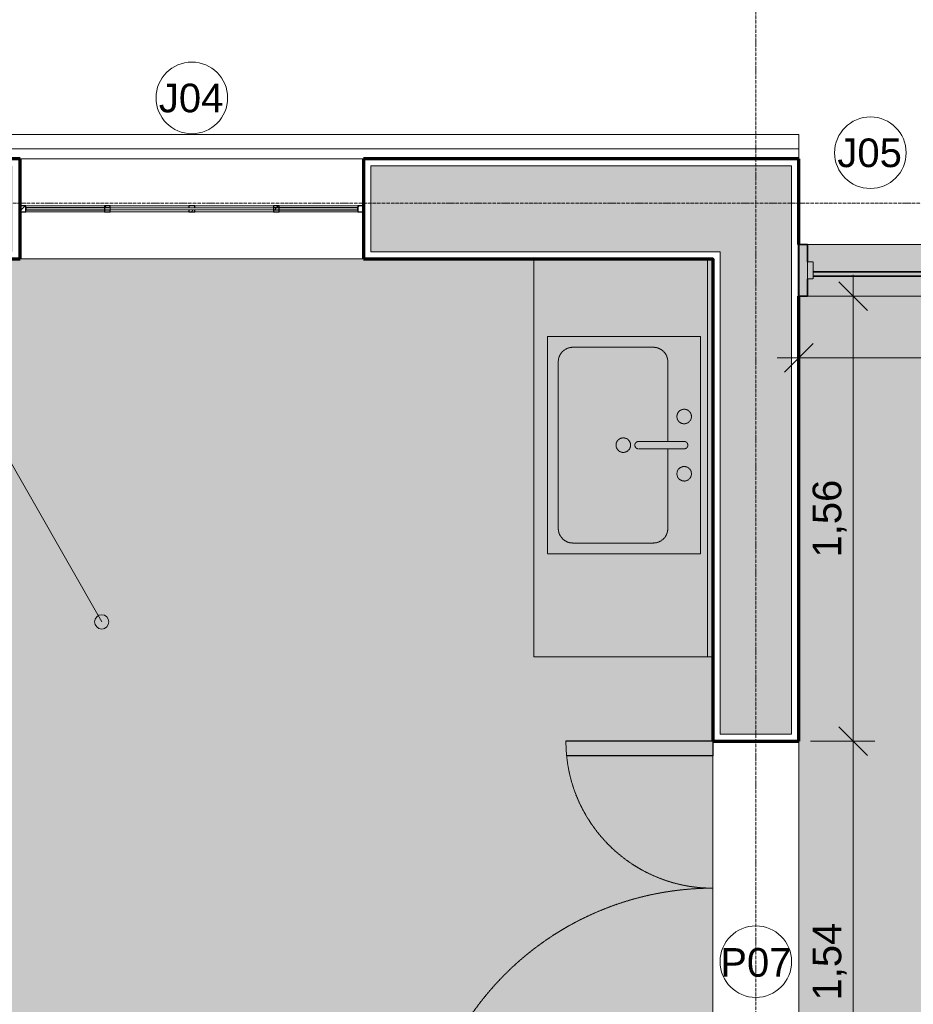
# Model space of a CAD drawing. Header units: millimetres. Extents: x -34717 to 9622, y -21919 to 4394.
# Tile 44 of 67: x -12772 to -9651, y -3472 to -33. Entities that reach past the tile are written whole.
import ezdxf

# ---------------------------------------------------------------- set-up
doc = ezdxf.new("R2010")
doc.units = ezdxf.units.MM
for name, pattern in [('_Tracejado médio', [4, 3, -1]), ('_Tracejado pequeno', [2.25, 1.5, -0.75]), ('_Traço - ponto', [16, 12, -2, 0, -2])]:
    doc.linetypes.add(name, pattern=pattern)
for name, color, linetype, lineweight in [('A-ANNO-DIMS', 211, 'Continuous', 9), ('A-ANNO-DIMS-50', 211, 'Continuous', 9), ('A-DOOR', 31, 'Continuous', 25), ('A-DOOR-HDLN', 31, 'Continuous', 25), ('A-DOOR-IDEN', 31, 'Continuous', 9), ('A-FLOR', 192, 'Continuous', 25), ('A-FLOR-PATT', 8, 'Continuous', 25), ('A-GENM', 13, 'Continuous', 25), ('A-GLAZ', 151, 'Continuous', 18), ('A-GLAZ-HDLN', 1, '_Tracejado pequeno', 18), ('A-GLAZ-IDEN', 152, 'Continuous', 9), ('A-WALL', 113, 'Continuous', 25), ('A-WALL-PATT', 111, 'Continuous', 25), ('G-ANNO-TEXT', 231, 'Continuous', 9), ('P-SANR-FIXT', 6, 'Continuous', 25), ('Q-CASE', 31, 'Continuous', 25), ('S-GRID', 1, 'Continuous', 9)]:
    doc.layers.add(name, color=color, linetype=linetype, lineweight=lineweight)
doc.styles.add('Arial_4', font='arial.ttf', dxfattribs={"height": 100})
doc.dimstyles.new('Diagonal_-_2_0mm_Arial', dxfattribs={"dimscale": 304.8, "dimtxt": 102.02594, "dimasz": 0.328084, "dimexe": 0.246063, "dimexo": 0.0625, "dimgap": 0.024606, "dimtad": 1, "dimlfac": 0.001, "dimrnd": 0.01, "dimzin": 0, "dimdsep": 46, "dimtxsty": 'Arial_4', "dimblk1": 'OBLIQUE', "dimblk2": 'OBLIQUE', "dimsah": 1, "dimcen": 0.09, "dimdle": 0.246063, "dimadec": 0, "dimazin": 0, "dimtfac": 1, "dimtdec": 4, "dimtix": 1, "dimtmove": 0, "dimatfit": 3, "dimfxl": 0.492126, "dimfxlon": 1, "dimtvp": 1, "dimtolj": 1, "dimtzin": 0, "dimarcsym": 2})

# ---------------------------------------------------------------- blocks, each defined once
blk = doc.blocks.new('Janelas_J2 e J4 - J4 - 1_2 x 1_81-4330367-PLANTA TÉRREO - MANTER _ DEMOLIR')
at = {"layer": 'A-GLAZ'}
h = blk.add_hatch(dxfattribs=at)
h.set_pattern_fill('FP_16', color=256, style=0, pattern_type=2)
h.set_pattern_definition([(45, (12171.115, 93.492), (-17.67767, 17.67767), [])])
h.paths.add_polyline_path([(600, -10), (599.9, 10), (580, 10), (580, -10)], flags=0)
h.paths.add_polyline_path([(285, -10), (305, -10), (305, 10), (285, 10), (285, -4)], flags=0)
h.paths.add_polyline_path([(10, -10), (10, -4), (-10, -4), (-10, -10)], flags=0)
h.paths.add_polyline_path([(-285, -10), (-285, 10), (-305, 10), (-305, -10)], flags=0)
h.paths.add_polyline_path([(-599.9, -10), (-580, -10), (-580, 10), (-600, 10), (-600, -10)], flags=0)
h.paths.add_polyline_path([(-10, 4), (10, 4), (10, 10), (-10, 10)], flags=0)
at = {"layer": 'A-GLAZ', "lineweight": 25}
for p, q in [((-580, 10), (-600, 10)), ((-580, -10), (-580, 10)), ((-285, 4), (-580, 4)), ((-580, 4), (-580, -4)), ((-285, 10), (-305, 10)), ((-305, 10), (-305, -10)), ((-285, 4), (-285, 10)), ((10, 10), (-10, 10)), ((-10, 10), (-10, 4)), ((10, 4), (10, 10)), ((305, 10), (285, 10)), ((285, 10), (285, 4)), ((580, 4), (285, 4)), ((305, -10), (305, 10)), ((600, 10), (580, 10)), ((580, 10), (580, -10)), ((580, -4), (580, 4)), ((-600, -10), (-580, -10)), ((-580, -4), (-285, -4)), ((-305, -10), (-285, -10)), ((-285, -10), (-285, -4)), ((-10, -4), (-10, -10)), ((-10, -10), (10, -10)), ((10, -10), (10, -4)), ((285, -4), (580, -4)), ((285, -4), (285, -10)), ((285, -10), (305, -10)), ((580, -10), (600, -10))]:
    blk.add_line(p, q, dxfattribs=at)
at = {"layer": 'A-GLAZ'}
for p, q in [((-580, 10), (-305, 10)), ((-285, 10), (-10, 10)), ((-285, 4), (285, 4)), ((-285, -4), (-285, 4)), ((10, 10), (285, 10)), ((285, 4), (285, -4)), ((305, 10), (580, 10)), ((-305, -10), (-580, -10)), ((285, -4), (-285, -4)), ((-10, -10), (-285, -10)), ((285, -10), (10, -10)), ((580, -10), (305, -10))]:
    blk.add_line(p, q, dxfattribs=at)
blk = doc.blocks.new('Double_Flush_-_Unequal_2422 - 1_54-V10-PLANTA TÉRREO - MANTER _ DEMOLIR')
at = {"layer": 'A-DOOR'}
for p, q in [((-1066.8, 1176.7), (-1016, 1176.7)), ((-1066.8, 150), (-1066.8, 1176.7)), ((-1016, 150), (-1016, 1176.7)), ((422.4, 150), (422.4, 660.8)), ((473.2, 150), (473.2, 663.3)), ((-1066.8, 150), (-1016, 150)), ((473.2, 150), (422.4, 150))]:
    blk.add_line(p, q, dxfattribs=at)
at = {"layer": 'A-DOOR-HDLN', "linetype": '_Tracejado pequeno', "lineweight": 18}
for centre, radius, start, end in [((-1066.8, 150), 1026.7, 0, 90), ((473.2, 150), 513.3, 90, 180)]:
    blk.add_arc(centre, radius, start, end, dxfattribs=at)
blk = doc.blocks.new('Topo da bancada com pia_0001 - Profundidade 600mm-2951549-PLANTA TÉRREO - MANTER _ DEMOLIR')
at = {"layer": 'Q-CASE', "linetype": '_Tracejado médio', "lineweight": 18}
h = blk.add_hatch(color=41, dxfattribs=at)
h.paths.add_polyline_path([(190.2, -578.1), (190.2, 0), (-1200.5, 0), (-1200.5, -625), (190.2, -625)], flags=0)
h.paths.add_polyline_path([(-169.9, -578.1), (-929.9, -578.1), (-929.9, -43.1), (-169.9, -43.1), (-169.9, -201.3)], flags=0)
at = {"layer": 'Q-CASE', "color": 40, "linetype": '_Tracejado médio', "lineweight": 18}
for p, q in [((190.2, -625), (190.2, 0)), ((-1200.5, -19), (190.2, -19)), ((-1200.5, -625), (190.2, -625))]:
    blk.add_line(p, q, dxfattribs=at)
blk = doc.blocks.new('M_Pia da cozinha-Simples - 760 x 535 mm-2937334-PLANTA TÉRREO - MANTER _ DEMOLIR')
at = {"layer": 'P-SANR-FIXT', "linetype": '_Tracejado médio', "lineweight": 18}
blk.add_hatch(color=41, dxfattribs=at).paths.add_polyline_path([(395.7, -265.2), (395.7, 269.8), (-364.3, 269.8), (-364.3, -265.2), (104, -265.2)], flags=0)
at = {"layer": 'P-SANR-FIXT', "color": 40, "linetype": '_Tracejado médio', "lineweight": 18}
for p, q in [((395.7, 269.8), (-364.3, 269.8)), ((-364.3, 269.8), (-364.3, -265.2)), ((395.7, -265.2), (395.7, 269.8)), ((3, 212.7), (3, 53.1)), ((28.4, 212.7), (28.4, 53.1)), ((3, 155.5), (-275.4, 155.5)), ((306.8, 155.5), (28.4, 155.5)), ((-326.2, 104.7), (-326.2, -176.3)), ((357.6, -176.3), (357.6, 104.7)), ((-275.4, -227.1), (306.8, -227.1)), ((-364.3, -265.2), (395.7, -265.2))]:
    blk.add_line(p, q, dxfattribs=at)
for centre, radius, start, end in [((-84.3, 212.7), 25.4, 360, 180), ((-84.3, 212.7), 25.4, 180, 0), ((15.7, 212.7), 12.7, 360, 180), ((115.7, 212.7), 25.4, 360, 180), ((115.7, 212.7), 25.4, 180, 360), ((-275.4, 104.7), 50.8, 90, 180), ((306.8, 104.7), 50.8, 360, 90), ((15.7, 53.1), 12.7, 180, 0), ((15.7, 0), 25.4, 360, 180), ((15.7, 0), 25.4, 180, 0), ((-275.4, -176.3), 50.8, 180, 270), ((306.8, -176.3), 50.8, 270, 0)]:
    blk.add_arc(centre, radius, start, end, dxfattribs=at)
blk = doc.blocks.new('JANELA - Paineis _1x3_ 0_50 x _80-4010621-PLANTA TÉRREO - MANTER _ DEMOLIR')
at = {"layer": 'A-GENM', "linetype": '_Tracejado médio', "lineweight": 18}
for points in [[(-220, -30), (-200, -30), (-200, 30), (-220, 30)], [(200, -30), (220, -30), (220, 30), (200, 30)]]:
    blk.add_hatch(color=41, dxfattribs=at).paths.add_polyline_path(points, flags=0)
at = {"layer": 'A-GLAZ', "linetype": '_Tracejado médio'}
h = blk.add_hatch(color=21, dxfattribs=at)
h.paths.add_polyline_path([(220, -90), (250, -90), (250, 90), (220, 90), (220, -30)], flags=0)
h.paths.add_polyline_path([(-250, -90), (-220, -90), (-220, 90), (-250, 90), (-250, -30)], flags=0)
h = blk.add_hatch(color=41, dxfattribs=at)
h.paths.add_polyline_path([(200, -90), (220, -90), (220, -30), (200, -30), (200, -20), (-200, -20), (-200, -30), (-220, -30), (-220, -90), (-118.9, -90)], flags=0)
h.paths.add_polyline_path([(-200, -5), (200, -5), (200, 30), (220, 30), (220, 90), (-220, 90), (-220, 30), (-200, 30)], flags=0)
blk.add_hatch(color=21, dxfattribs=at).paths.add_polyline_path([(200, -20), (200, -5), (-200, -5), (-200, -20), (-118.9, -20)], flags=0)
at = {"layer": 'A-GENM', "color": 40, "linetype": '_Tracejado médio', "lineweight": 18}
for p, q in [((-200, 30), (-220, 30)), ((-220, 30), (-220, -30)), ((-200, -30), (-200, 30)), ((220, 30), (200, 30)), ((200, 30), (200, -30)), ((220, -30), (220, 30)), ((-220, -30), (-200, -30)), ((200, -30), (220, -30))]:
    blk.add_line(p, q, dxfattribs=at)
at = {"layer": 'A-GLAZ', "color": 30, "linetype": '_Tracejado médio', "lineweight": 35}
for p, q in [((-220, 90), (-250, 90)), ((-250, 90), (-250, -90)), ((-220, 30), (-220, 90)), ((250, 90), (220, 90)), ((220, 90), (220, 30)), ((250, -90), (250, 90)), ((-220, -90), (-220, -30)), ((200, -5), (-200, -5)), ((-200, -20), (200, -20)), ((220, -30), (220, -90)), ((-250, -90), (-220, -90)), ((220, -90), (250, -90))]:
    blk.add_line(p, q, dxfattribs=at)
at = {"layer": 'A-GLAZ', "color": 40, "linetype": '_Tracejado médio'}
for p, q in [((-220, 90), (220, 90)), ((220, -90), (-220, -90))]:
    blk.add_line(p, q, dxfattribs=at)
at = {"layer": 'A-GLAZ-HDLN', "color": 40, "linetype": '_Tracejado médio'}
for p, q in [((-250, -90), (-250, 90)), ((-250, 90), (-220, 90)), ((-220, 90), (-220, -90)), ((220, -90), (220, 90)), ((220, 90), (250, 90)), ((250, 90), (250, -90)), ((-200, -20), (-200, -5)), ((-200, -5), (200, -5)), ((200, -20), (-200, -20)), ((200, -5), (200, -20)), ((-220, -90), (-250, -90)), ((250, -90), (220, -90))]:
    blk.add_line(p, q, dxfattribs=at)
blk = doc.blocks.new('Embasamento - Embasamento-4325691-PLANTA TÉRREO - MANTER _ DEMOLIR')
at = {"layer": 'A-GENM', "lineweight": 18}
for p, q in [((-10051.1, -433.5), (-22066.1, -433.5)), ((-10051.1, -483.5), (-10051.1, -433.5)), ((-10051.1, -483.5), (-22016.1, -483.5)), ((-10051.1, -518.5), (-10051.1, -483.5))]:
    blk.add_line(p, q, dxfattribs=at)
blk = doc.blocks.new('DIMBLOCK78-PLANTA TÉRREO - MANTER _ DEMOLIR')
at = {"layer": 'A-ANNO-DIMS-50'}
for p, q in [((-10051.1, -1063.6), (-10051.1, -1288.6)), ((-10051.1, -1213.6), (-10051.1, -1063.6)), ((-8751.1, -1063.6), (-8751.1, -1288.6)), ((-8751.1, -1213.6), (-8751.1, -1063.6)), ((-10126.1, -1213.6), (-8676.1, -1213.6))]:
    blk.add_line(p, q, dxfattribs=at)
at = {"layer": 'A-ANNO-DIMS-50', "lineweight": 18}
for p, q in [((-10051.1, -1213.6), (-10001.1, -1163.6)), ((-8751.1, -1213.6), (-8701.1, -1163.6)), ((-10051.1, -1213.6), (-10101.1, -1263.6)), ((-8751.1, -1213.6), (-8801.1, -1263.6))]:
    blk.add_line(p, q, dxfattribs=at)
at = {"layer": 'A-ANNO-DIMS-50', "color": 0, "insert": (-9536.8, -1071.6), "char_height": 100, "width": 325.653, "attachment_point": 1, "line_spacing_factor": 0.941778, "style": 'Arial_4'}
blk.add_mtext('1,30', dxfattribs=at)
blk = doc.blocks.new('_Oblique')
at = {"color": 0, "linetype": 'ByBlock', "lineweight": -2}
blk.add_line((-0.5, -0.5), (0.5, 0.5), dxfattribs=at)
blk = doc.blocks.new('DIMBLOCK133-PLANTA TÉRREO - MANTER _ DEMOLIR')
at = {"layer": 'A-ANNO-DIMS-50', "lineweight": 18}
for p, q in [((-9860.7, -2553.5), (-9910.7, -2503.5)), ((-9860.7, -2553.5), (-9810.7, -2603.5)), ((-9860.7, -4093.5), (-9910.7, -4043.5)), ((-9860.7, -4093.5), (-9810.7, -4143.5))]:
    blk.add_line(p, q, dxfattribs=at)
at = {"layer": 'A-ANNO-DIMS-50'}
for p, q in [((-10010.7, -2553.5), (-9785.7, -2553.5)), ((-9860.7, -2553.5), (-10010.7, -2553.5)), ((-9860.7, -4093.5), (-9860.7, -2553.5)), ((-10010.7, -4093.5), (-9785.7, -4093.5)), ((-9860.7, -4093.5), (-10010.7, -4093.5))]:
    blk.add_line(p, q, dxfattribs=at)
at = {"layer": 'A-ANNO-DIMS-50', "color": 0, "insert": (-10002.8, -3459.2), "char_height": 100, "width": 325.653, "attachment_point": 1, "rotation": 90, "line_spacing_factor": 0.941778, "style": 'Arial_4'}
blk.add_mtext('1,54', dxfattribs=at)
blk = doc.blocks.new('DIMBLOCK134-PLANTA TÉRREO - MANTER _ DEMOLIR')
at = {"layer": 'A-ANNO-DIMS-50'}
for p, q in [((-9860.7, -2553.5), (-9860.7, -923.5)), ((-9710.7, -998.5), (-9935.7, -998.5)), ((-9860.7, -998.5), (-9710.7, -998.5)), ((-10010.7, -2553.5), (-9785.7, -2553.5)), ((-9860.7, -2553.5), (-10010.7, -2553.5))]:
    blk.add_line(p, q, dxfattribs=at)
at = {"layer": 'A-ANNO-DIMS-50', "lineweight": 18}
for p, q in [((-9860.7, -998.5), (-9910.7, -948.5)), ((-9860.7, -998.5), (-9810.7, -1048.5)), ((-9860.7, -2553.5), (-9910.7, -2503.5)), ((-9860.7, -2553.5), (-9810.7, -2603.5))]:
    blk.add_line(p, q, dxfattribs=at)
at = {"layer": 'A-ANNO-DIMS-50', "color": 0, "insert": (-10002.8, -1911.7), "char_height": 100, "width": 325.653, "attachment_point": 1, "rotation": 90, "line_spacing_factor": 0.941778, "style": 'Arial_4'}
blk.add_mtext('1,56', dxfattribs=at)
blk = doc.blocks.new('TAG-Janela - Janela-240880-PLANTA TÉRREO - MANTER _ DEMOLIR')
at = {"layer": 'A-GLAZ-IDEN'}
blk.add_circle((0, 0), 2.5, dxfattribs=at)
blk = doc.blocks.new('TAG-Porta - Ref_ Porta-2416850-PLANTA TÉRREO - MANTER _ DEMOLIR')
at = {"layer": 'A-DOOR-IDEN'}
blk.add_circle((0, 0), 2.5, dxfattribs=at)

msp = doc.modelspace()

# ---------------------------------------------------------------- hatches: boundary and pattern name
at = {"layer": 'A-FLOR-PATT'}
h = msp.add_hatch(color=41, dxfattribs=at)
h.paths.add_polyline_path([(-6771.115, -6093.492), (-6771.115, -3158.492), (-3101.115, -3158.492), (-3101.115, -3153.492), (-3121.115, -3153.492), (-3121.115, -3088.492), (-2901.115, -3088.492), (-2901.115, -3153.492), (-2921.115, -3153.492), (-2921.115, -3158.492), (-2121.115, -3158.492), (-2121.115, -2478.492), (-1611.115, -2478.492), (-1611.115, -2175.946), (-1766.115, -2187.288), (-1798.38, -2182.775), (-1829.028, -2169.462), (-1856.521, -2148.017), (-1879.481, -2119.516), (-1896.755, -2085.387), (-1907.479, -2047.341), (-1911.115, -2007.288), (-1907.479, -1967.234), (-1896.755, -1929.189), (-1879.481, -1895.06), (-1856.521, -1866.558), (-1829.028, -1845.113), (-1798.38, -1831.801), (-1766.115, -1827.288), (-1611.115, -1838.629), (-1611.115, -1308.492), (-1976.115, -1308.492), (-1976.115, -1328.492), (-2006.115, -1328.492), (-2006.115, -1248.492), (-1976.115, -1248.492), (-1976.115, -1268.492), (-1611.115, -1268.492), (-1611.115, -48.492), (-2636.115, -48.492), (-2636.115, -1268.492), (-2616.115, -1268.492), (-2616.115, -1248.492), (-2586.115, -1248.492), (-2586.115, -1328.492), (-2616.115, -1328.492), (-2616.115, -1308.492), (-2676.115, -1308.492), (-2676.115, -1328.492), (-2706.115, -1328.492), (-2706.115, -1248.492), (-2676.115, -1248.492), (-2676.115, -48.492), (-3741.115, -48.492), (-3741.115, -1268.492), (-3316.115, -1268.492), (-3316.115, -1248.492), (-3286.115, -1248.492), (-3286.115, -1328.492), (-3316.115, -1328.492), (-3316.115, -1308.492), (-3741.115, -1308.492), (-3741.115, -2108.492), (-2921.115, -2108.492), (-2921.115, -2323.492), (-2901.115, -2323.492), (-2901.115, -2388.492), (-3121.115, -2388.492), (-3121.115, -2323.492), (-3101.115, -2323.492), (-3101.115, -2288.492), (-3901.115, -2288.492), (-3901.115, -2308.492), (-3966.115, -2308.492), (-3966.115, -2088.492), (-3921.115, -2088.492), (-3921.115, -48.492), (-3957.449, -48.492), (-3957.449, -98.492), (-3959.152, -111.433), (-3964.147, -123.492), (-3972.093, -133.847), (-3982.449, -141.793), (-3994.508, -146.788), (-4011.36, -148.492), (-4115.128, -148.492), (-4108.908, -233.492), (-4113.421, -265.757), (-4126.734, -296.405), (-4148.178, -323.898), (-4176.68, -346.857), (-4210.809, -364.132), (-4248.854, -374.856), (-4288.908, -378.492), (-4328.962, -374.856), (-4367.007, -364.132), (-4401.136, -346.857), (-4429.638, -323.898), (-4451.083, -296.405), (-4464.395, -265.757), (-4468.908, -233.492), (-4462.689, -148.492), (-4507.449, -148.492), (-4520.39, -146.788), (-4532.449, -141.793), (-4542.804, -133.847), (-4550.75, -123.492), (-4555.745, -111.433), (-4557.449, -94.492), (-4557.449, -48.492), (-5131.115, -48.492), (-5131.115, -403.366), (-5111.115, -403.366), (-5111.115, -433.366), (-5191.115, -433.366), (-5191.115, -403.366), (-5171.115, -403.366), (-5171.115, -48.492), (-6551.115, -48.492), (-6551.115, -1058.492), (-5171.115, -1058.492), (-5171.115, -1043.366), (-5191.115, -1043.366), (-5191.115, -1013.366), (-5111.115, -1013.366), (-5111.115, -1043.366), (-5131.115, -1043.366), (-5131.115, -1098.492), (-5111.115, -1098.492), (-5111.115, -1128.492), (-5191.115, -1128.492), (-5191.115, -1098.492), (-6551.115, -1098.492), (-6551.115, -2108.492), (-5171.115, -2108.492), (-5171.115, -1738.492), (-5191.115, -1738.492), (-5191.115, -1708.492), (-5111.115, -1708.492), (-5111.115, -1738.492), (-5131.115, -1738.492), (-5131.115, -2108.492), (-4731.115, -2108.492), (-4731.115, -2088.492), (-4666.115, -2088.492), (-4666.115, -2308.492), (-4731.115, -2308.492), (-4731.115, -2288.492), (-7121.115, -2288.492), (-7121.115, -2298.492), (-7124.522, -2324.374), (-7134.512, -2348.492), (-7150.404, -2369.202), (-7171.115, -2385.094), (-7195.233, -2395.084), (-7221.115, -2398.492), (-8621.115, -2398.492), (-8646.997, -2395.084), (-8671.115, -2385.094), (-8691.826, -2369.202), (-8707.717, -2348.492), (-8717.708, -2324.374), (-8721.115, -2298.492), (-8721.115, -2103.492), (-8717.537, -2076.316), (-8707.048, -2050.992), (-8690.361, -2029.245), (-8668.615, -2012.559), (-8643.291, -2002.069), (-8616.115, -1998.492), (-7336.115, -1998.492), (-7336.115, -794.333), (-7371.198, -793.9), (-7374.261, -792.631), (-7376.891, -790.613), (-7378.909, -787.983), (-7380.178, -784.92), (-7380.611, -781.633), (-7380.611, -772.081), (-7398.836, -768.917), (-7414.287, -760.027), (-7422.541, -751.644), (-7428.011, -743.609), (-7431.579, -735.493), (-7434.555, -714.915), (-7434.54, -215.425), (-7434.157, -106.187), (-7430.699, -89.001), (-7422.505, -74.857), (-7414.122, -66.602), (-7406.087, -61.132), (-7397.972, -57.565), (-7380.611, -54.585), (-7380.611, -48.492), (-9371.115, -48.492), (-9371.115, -848.492), (-8751.115, -848.492), (-8751.115, -998.492), (-10051.115, -998.492), (-10051.115, -6093.492), (-6796.115, -6093.492)], flags=0)
h.paths.add_polyline_path([(-6796.115, -5963.492), (-10001.115, -5963.492), (-10001.115, -5893.492), (-6796.115, -5893.492), (-6796.115, -5913.492)], flags=0)
h.paths.add_polyline_path([(-6428.671, -1812.436), (-6512.011, -1812.436), (-6519.543, -1811.444), (-6526.563, -1808.537), (-6532.591, -1803.911), (-6537.216, -1797.884), (-6540.123, -1790.864), (-6541.115, -1783.332), (-6541.115, -1451.54), (-6540.123, -1444.007), (-6536.236, -1435.712), (-6532.591, -1430.96), (-6526.563, -1426.335), (-6519.543, -1423.428), (-6512.011, -1422.436), (-6428.671, -1422.436), (-6418.627, -1424.417), (-6409.355, -1428.756), (-6401.011, -1435.712), (-6395.226, -1443.366), (-6390.493, -1455.66), (-6389.799, -1458.544), (-6304.297, -1435.712), (-6216.438, -1425.098), (-6125.863, -1427.253), (-6040.609, -1441.118), (-5956.115, -1467.436), (-5932.781, -1482.487), (-5915.152, -1500.116), (-5901.115, -1522.436), (-5889.888, -1569.347), (-5886.115, -1617.436), (-5890.244, -1667.011), (-5901.115, -1712.436), (-5915.152, -1734.755), (-5933.796, -1753.399), (-5956.115, -1767.436), (-6040.609, -1793.754), (-6130.658, -1808.015), (-6216.438, -1809.774), (-6304.297, -1799.16), (-6389.799, -1776.328), (-6391.73, -1783.332), (-6395.226, -1791.505), (-6401.398, -1799.673), (-6409.355, -1806.116), (-6418.627, -1810.455)], flags=0)
h.paths.add_polyline_path([(-7380.611, -759.435), (-7380.611, -737.27), (-7390.136, -737.27), (-7390.593, -711.852), (-7402.836, -711.431), (-7402.836, -699.187), (-7390.136, -699.187), (-7390.593, -678.296), (-7398.836, -676.842), (-7414.287, -667.952), (-7421.979, -660.791), (-7421.426, -720.967), (-7418.713, -733.539), (-7414.287, -741.693), (-7406.289, -750.422), (-7400.153, -754.282), (-7392.619, -757.442), (-7387.762, -758.757)], flags=0)
h.paths.add_polyline_path([(-9287.686, -751.098), (-9294.349, -751.098), (-9294.349, -749.907), (-9302.347, -749.907), (-9302.347, -140.098), (-8664.484, -140.098), (-8664.484, -749.907), (-8714.349, -749.907), (-8714.349, -751.098), (-8764.349, -751.098), (-8764.349, -749.907), (-9244.349, -749.907), (-9244.349, -751.098)], flags=0)
h.paths.add_polyline_path([(-8649.335, -751.098), (-8649.335, -140.098), (-8636.397, -141.801), (-8624.34, -146.795), (-8613.987, -154.739), (-8606.043, -165.092), (-8601.049, -177.149), (-8599.346, -190.087), (-8599.346, -676.603), (-8589.346, -676.05), (-8589.346, -666.769), (-8584.307, -667.245), (-8584.307, -696.645), (-8589.346, -696.169), (-8589.346, -686.603), (-8599.346, -686.603), (-8599.646, -704.114), (-8601.049, -714.047), (-8607.127, -727.516), (-8613.987, -736.456), (-8624.34, -744.401), (-8636.397, -749.394), (-8640.292, -749.907)], flags=0)
h.paths.add_polyline_path([(-6428.671, -742.436), (-6512.011, -742.436), (-6519.543, -741.444), (-6526.563, -738.537), (-6532.591, -733.911), (-6537.216, -727.884), (-6540.123, -720.864), (-6541.115, -713.332), (-6541.115, -381.54), (-6540.123, -374.007), (-6537.216, -366.988), (-6532.591, -360.96), (-6526.563, -356.335), (-6519.543, -353.428), (-6512.011, -352.436), (-6428.671, -352.436), (-6418.627, -354.417), (-6409.355, -358.756), (-6401.011, -365.712), (-6395.226, -373.366), (-6390.493, -385.66), (-6389.799, -388.544), (-6304.297, -365.712), (-6216.438, -355.098), (-6125.863, -357.253), (-6040.609, -371.118), (-5956.115, -397.436), (-5932.781, -412.487), (-5915.152, -430.116), (-5901.115, -452.436), (-5889.888, -499.347), (-5886.115, -547.436), (-5890.244, -597.011), (-5901.115, -642.436), (-5915.152, -664.755), (-5933.796, -683.399), (-5956.115, -697.436), (-6040.609, -723.754), (-6130.658, -738.015), (-6216.438, -739.774), (-6304.297, -729.16), (-6389.799, -706.328), (-6391.73, -713.332), (-6395.226, -721.505), (-6401.398, -729.673), (-6409.355, -736.116), (-6418.627, -740.455)], flags=0)
h.paths.add_polyline_path([(-2092.849, -713.492), (-2142.424, -709.363), (-2187.849, -698.492), (-2210.168, -684.455), (-2228.812, -665.811), (-2242.849, -643.492), (-2269.166, -558.998), (-2283.373, -471.647), (-2285.187, -383.168), (-2274.573, -295.309), (-2251.741, -209.807), (-2258.744, -207.876), (-2266.918, -204.38), (-2275.086, -198.208), (-2281.528, -190.252), (-2285.868, -180.98), (-2287.849, -170.935), (-2287.849, -87.596), (-2286.857, -80.063), (-2283.949, -73.044), (-2279.324, -67.016), (-2273.296, -62.391), (-2266.277, -59.483), (-2258.744, -58.492), (-1926.953, -58.492), (-1919.42, -59.483), (-1911.124, -63.37), (-1906.373, -67.016), (-1901.748, -73.044), (-1898.84, -80.063), (-1897.849, -87.596), (-1897.849, -170.935), (-1899.829, -180.98), (-1904.169, -190.252), (-1911.124, -198.596), (-1918.779, -204.38), (-1931.073, -209.113), (-1933.956, -209.807), (-1911.124, -295.309), (-1900.51, -383.168), (-1902.325, -471.647), (-1916.531, -558.998), (-1942.849, -643.492), (-1957.9, -666.826), (-1975.529, -684.455), (-1997.849, -698.492), (-2044.76, -709.719), (-2086.199, -712.97)], flags=0)
h.paths.add_polyline_path([(-3156.324, -713.492), (-3205.899, -709.363), (-3251.324, -698.492), (-3273.643, -684.455), (-3292.287, -665.811), (-3306.324, -643.492), (-3332.641, -558.998), (-3346.848, -471.647), (-3348.662, -383.168), (-3338.048, -295.309), (-3315.216, -209.807), (-3322.22, -207.876), (-3330.393, -204.38), (-3338.561, -198.208), (-3345.004, -190.252), (-3349.343, -180.98), (-3351.324, -170.935), (-3351.324, -87.596), (-3350.332, -80.063), (-3347.425, -73.044), (-3342.799, -67.016), (-3336.772, -62.391), (-3329.752, -59.483), (-3322.22, -58.492), (-2990.428, -58.492), (-2982.895, -59.483), (-2975.876, -62.391), (-2969.848, -67.016), (-2965.223, -73.044), (-2962.315, -80.063), (-2961.324, -89.727), (-2961.324, -170.935), (-2964.04, -182.552), (-2967.644, -190.252), (-2974.6, -198.596), (-2982.254, -204.38), (-2994.548, -209.113), (-2997.432, -209.807), (-2974.6, -295.309), (-2964.04, -385.843), (-2965.8, -471.647), (-2980.006, -558.998), (-3006.324, -643.492), (-3021.375, -666.826), (-3039.004, -684.455), (-3061.324, -698.492), (-3108.235, -709.719), (-3149.674, -712.97)], flags=0)
h.paths.add_polyline_path([(-7380.611, -667.36), (-7380.611, -648.37), (-7390.136, -648.37), (-7390.593, -622.952), (-7402.836, -622.531), (-7402.836, -610.287), (-7390.136, -610.287), (-7390.136, -584.87), (-7380.611, -584.87), (-7380.611, -445.083), (-7390.136, -445.083), (-7390.593, -419.665), (-7402.836, -419.244), (-7402.836, -407), (-7390.136, -407), (-7390.136, -381.583), (-7380.611, -381.583), (-7380.611, -241.796), (-7390.136, -241.796), (-7390.593, -216.378), (-7402.836, -215.957), (-7402.836, -203.714), (-7390.136, -203.714), (-7390.136, -178.296), (-7380.611, -178.296), (-7381.003, -159.373), (-7396.017, -162.506), (-7404.172, -166.932), (-7412.9, -174.929), (-7416.76, -181.066), (-7419.92, -188.6), (-7421.235, -193.456), (-7421.92, -205.792), (-7421.889, -626.195), (-7418.713, -641.464), (-7414.287, -649.618), (-7406.289, -658.347), (-7400.153, -662.207), (-7392.619, -665.367), (-7387.762, -666.682)], flags=0)
h.paths.add_polyline_path([(-7421.89, -166.271), (-7414.122, -158.677), (-7406.087, -153.207), (-7397.972, -149.64), (-7390.136, -147.915), (-7390.593, -127.478), (-7402.836, -127.057), (-7402.836, -114.814), (-7390.136, -114.814), (-7390.136, -89.396), (-7380.611, -89.396), (-7381.003, -67.298), (-7396.017, -70.431), (-7404.172, -74.857), (-7412.9, -82.854), (-7416.76, -88.991), (-7419.92, -96.525), (-7421.235, -101.381), (-7421.913, -108.533), (-7421.89, -165.683)], flags=0)
h = msp.add_hatch(color=254, dxfattribs=at)
h.paths.add_polyline_path([(-13081.874, -17998.492), (-10621.115, -17998.492), (-10621.115, -16503.492), (-12051.115, -16503.492), (-12051.115, -16523.492), (-12101.115, -16523.492), (-12101.115, -16433.492), (-12051.115, -16433.492), (-12051.115, -16453.492), (-10621.115, -16453.492), (-10621.115, -15403.492), (-12801.115, -15403.492), (-12801.115, -16453.492), (-12791.115, -16453.492), (-12791.115, -16433.492), (-12741.115, -16433.492), (-12741.115, -16523.492), (-12791.115, -16523.492), (-12791.115, -16503.492), (-12851.115, -16503.492), (-12851.115, -16523.492), (-12901.115, -16523.492), (-12901.115, -16433.492), (-12851.115, -16433.492), (-12851.115, -12303.492), (-14526.115, -12303.492), (-14526.115, -16453.492), (-13591.115, -16453.492), (-13591.115, -16433.492), (-13541.115, -16433.492), (-13541.115, -16523.492), (-13591.115, -16523.492), (-13591.115, -16503.492), (-15251.115, -16503.492), (-15251.115, -12303.492), (-17066.115, -12303.492), (-17066.115, -14792.136), (-17691.115, -14792.136), (-17691.115, -17998.492), (-14346.603, -17998.492)], flags=0)
h.paths.add_polyline_path([(-26993.895, -17998.492), (-22181.115, -17998.492), (-22181.115, -16118.492), (-23291.115, -16118.492), (-23291.115, -16138.492), (-23341.115, -16138.492), (-23341.115, -16048.492), (-23291.115, -16048.492), (-23291.115, -16068.492), (-22181.115, -16068.492), (-22181.115, -12303.492), (-24051.115, -12303.492), (-24051.115, -16068.492), (-24031.115, -16068.492), (-24031.115, -16048.492), (-23981.115, -16048.492), (-23981.115, -16138.492), (-24031.115, -16138.492), (-24031.115, -16118.492), (-24079.615, -16118.492), (-24079.615, -16138.492), (-24129.615, -16138.492), (-24129.615, -16048.492), (-24101.115, -16048.492), (-24101.115, -12303.492), (-27281.115, -12303.492), (-27281.115, -16068.492), (-24819.615, -16068.492), (-24819.615, -16048.492), (-24769.615, -16048.492), (-24769.615, -16138.492), (-24819.615, -16138.492), (-24819.615, -16118.492), (-27281.115, -16118.492), (-27281.115, -16115.021), (-27481.115, -16115.384), (-27481.115, -16145.021), (-27581.115, -16145.021), (-27581.115, -17205.021), (-27481.115, -17205.021), (-27481.115, -17235.021), (-27281.115, -17235.021), (-27281.115, -17998.492)], flags=0)
h.paths.add_polyline_path([(-27631.115, -17998.492), (-27631.115, -12928.492), (-29721.115, -12928.492), (-29721.115, -17998.492), (-28258.624, -17998.492)], flags=0)
h.paths.add_polyline_path([(-6771.115, -17998.492), (-6771.115, -16603.492), (-7891.115, -16603.492), (-7891.115, -16453.492), (-7921.115, -16453.492), (-7921.115, -16353.492), (-9051.115, -16353.492), (-9051.115, -16453.492), (-9081.115, -16453.492), (-9081.115, -16603.492), (-10471.115, -16603.492), (-10471.115, -16633.492), (-10571.115, -16633.492), (-10571.115, -17923.492), (-10471.115, -17923.492), (-10471.115, -17953.492), (-10271.115, -17953.492), (-10271.115, -17998.492), (-7908.579, -17998.492)], flags=0)
h.paths.add_polyline_path([(-18041.115, -17998.492), (-18041.115, -17883.366), (-17841.115, -17883.003), (-17841.115, -17853.366), (-17741.115, -17853.366), (-17741.115, -16633.366), (-17841.115, -16633.366), (-17841.115, -16603.366), (-18041.115, -16603.366), (-18041.115, -14893.492), (-20173.538, -14893.492), (-20173.538, -14913.492), (-20223.538, -14913.492), (-20223.538, -14823.492), (-20173.538, -14823.492), (-20173.538, -14843.492), (-18041.115, -14843.492), (-18041.115, -12303.492), (-21831.115, -12303.492), (-21831.115, -14843.492), (-20890.538, -14843.492), (-20890.538, -14823.492), (-20840.538, -14823.492), (-20840.538, -14913.492), (-20890.538, -14913.492), (-20890.538, -14893.492), (-21831.115, -14893.492), (-21831.115, -16613.366), (-22031.115, -16613.728), (-22031.115, -16643.366), (-22131.115, -16643.366), (-22131.115, -17863.366), (-22031.115, -17863.366), (-22031.115, -17893.366), (-21831.115, -17893.366), (-21831.115, -17998.492), (-18140.791, -17998.492)], flags=0)
h.paths.add_polyline_path([(-10621.115, -15353.492), (-10621.115, -12303.492), (-12801.115, -12303.492), (-12801.115, -15353.492), (-11330.417, -15353.492)], flags=0)
h.paths.add_polyline_path([(-15611.332, -12253.492), (-15396.115, -12253.492), (-15396.115, -12153.492), (-15366.115, -12153.492), (-15366.115, -11953.492), (-15271.115, -11953.492), (-15271.115, -9873.492), (-15212.615, -9873.492), (-15212.615, -9853.492), (-15162.615, -9853.492), (-15162.615, -9943.492), (-15212.615, -9943.492), (-15212.615, -9923.492), (-15221.115, -9923.492), (-15221.115, -11953.492), (-13061.115, -11953.492), (-13061.115, -9923.492), (-14472.615, -9923.492), (-14472.615, -9943.492), (-14522.615, -9943.492), (-14522.615, -9853.492), (-14472.615, -9853.492), (-14472.615, -9873.492), (-13061.115, -9873.492), (-13061.115, -8303.492), (-14667.615, -8303.492), (-14667.615, -8323.492), (-14717.615, -8323.492), (-14717.615, -8233.492), (-14667.615, -8233.492), (-14667.615, -8253.492), (-13061.115, -8253.492), (-13061.115, -6093.492), (-15441.115, -6093.492), (-15441.115, -8253.492), (-15407.615, -8253.492), (-15407.615, -8233.492), (-15357.615, -8233.492), (-15357.615, -8323.492), (-15407.615, -8323.492), (-15407.615, -8303.492), (-15491.115, -8303.492), (-15491.115, -6113.492), (-15531.115, -6113.492), (-15531.115, -5753.492), (-15461.115, -5753.492), (-15461.115, -5773.492), (-12811.115, -5773.492), (-12811.115, -4113.492), (-11883.115, -4113.492), (-11883.115, -4093.492), (-11833.115, -4093.492), (-11833.115, -4183.492), (-11883.115, -4183.492), (-11883.115, -4163.492), (-12761.115, -4163.492), (-12761.115, -5773.492), (-10351.115, -5773.492), (-10351.115, -4163.492), (-11166.115, -4163.492), (-11166.115, -4183.492), (-11216.115, -4183.492), (-11216.115, -4093.492), (-11166.115, -4093.492), (-11166.115, -4113.492), (-10351.115, -4113.492), (-10351.115, -2259.153), (-10976.115, -2259.153), (-10976.115, -868.492), (-14966.115, -868.492), (-14966.115, -2868.492), (-16346.115, -2868.492), (-16346.115, -868.492), (-18131.115, -868.492), (-18131.115, -2868.492), (-19234.115, -2868.492), (-19234.115, -2888.492), (-19284.115, -2888.492), (-19284.115, -2798.492), (-19234.115, -2798.492), (-19234.115, -2818.492), (-18181.115, -2818.492), (-18181.115, -868.492), (-19981.115, -868.492), (-19981.115, -2818.492), (-19951.115, -2818.492), (-19951.115, -2798.492), (-19901.115, -2798.492), (-19901.115, -2888.492), (-19951.115, -2888.492), (-19951.115, -2868.492), (-20031.115, -2868.492), (-20031.115, -1568.492), (-20931.115, -1568.492), (-20931.115, -5073.492), (-16426.115, -5073.492), (-16426.115, -5773.492), (-16421.115, -5773.492), (-16421.115, -5753.492), (-16351.115, -5753.492), (-16351.115, -6113.492), (-16421.115, -6113.492), (-16421.115, -6093.492), (-16551.115, -6093.492), (-16551.115, -8283.366), (-16531.115, -8283.366), (-16531.115, -8333.366), (-16621.115, -8333.366), (-16621.115, -8283.366), (-16601.115, -8283.366), (-16601.115, -6093.492), (-18846.115, -6093.492), (-18846.115, -11953.492), (-16601.115, -11953.492), (-16601.115, -9824.888), (-16621.115, -9824.888), (-16621.115, -9774.888), (-16531.115, -9774.888), (-16531.115, -9824.888), (-16551.115, -9824.888), (-16551.115, -11953.492), (-16526.115, -11953.492), (-16525.753, -12153.492), (-16496.115, -12153.492), (-16496.115, -12253.492)], flags=0)
h.paths.add_polyline_path([(-16601.115, -9134.888), (-16621.115, -9134.888), (-16621.115, -9084.888), (-16601.115, -9084.888), (-16601.115, -9083.492), (-18806.115, -9083.492), (-18806.115, -9033.492), (-16601.115, -9033.492), (-16601.115, -9023.366), (-16621.115, -9023.366), (-16621.115, -8973.366), (-16531.115, -8973.366), (-16531.115, -9023.366), (-16551.115, -9023.366), (-16551.115, -9084.888), (-16531.115, -9084.888), (-16531.115, -9134.888), (-16551.115, -9134.888)], flags=0)
at = {"layer": 'A-WALL-PATT'}
h = msp.add_hatch(color=256, dxfattribs=at)
h.paths.add_polyline_path([(-10351.115, -843.492), (-10326.115, -843.492), (-10326.115, -543.492), (-11546.115, -543.492), (-11546.115, -843.492), (-10552.416, -843.492)], flags=0)
h.paths.add_polyline_path([(-12796.115, -843.492), (-12796.115, -543.492), (-15206.115, -543.492), (-15206.115, -843.492), (-13081.874, -843.492)], flags=0)
h.paths.add_polyline_path([(-16456.115, -843.492), (-16456.115, -543.492), (-21656.115, -543.492), (-21656.115, -843.492), (-18140.791, -843.492)], flags=0)
h = msp.add_hatch(color=256, dxfattribs=at)
h.paths.add_polyline_path([(-10326.115, -6068.492), (-10076.115, -6068.492), (-10076.115, -4118.492), (-10326.115, -4118.492), (-10326.115, -5906.103)], flags=0)
h.paths.add_polyline_path([(-10076.115, -2528.492), (-10076.115, -543.492), (-10326.115, -543.492), (-10326.115, -2528.492), (-10201.115, -2528.492)], flags=0)
at = {"layer": 'G-ANNO-TEXT'}
h = msp.add_hatch(color=7, dxfattribs=at)
edge = h.paths.add_edge_path(flags=0)
edge.add_arc((-12485.806, -2136.405), 25, 0, 360)

# ---------------------------------------------------------------- linework, layer by layer
at = {"layer": 'A-FLOR', "color": 40, "linetype": '_Tracejado médio', "lineweight": 18}
for p, q in [((-10351.115, -4093.492), (-10351.115, -2553.492)), ((-10051.115, -2553.492), (-10051.115, -4093.492))]:
    msp.add_line(p, q, dxfattribs=at)
at = {"layer": 'A-WALL', "lineweight": 70}
for p, q in [((-12771.115, -518.492), (-15231.115, -518.492)), ((-12771.115, -868.492), (-12771.115, -518.492)), ((-10051.115, -518.492), (-11571.115, -518.492)), ((-11571.115, -518.492), (-11571.115, -868.492)), ((-10051.115, -818.492), (-10051.115, -518.492)), ((-15231.115, -868.492), (-12771.115, -868.492)), ((-11571.115, -868.492), (-10351.115, -868.492)), ((-10351.115, -868.492), (-10351.115, -2553.492)), ((-10051.115, -2553.492), (-10051.115, -998.492)), ((-10351.115, -2553.492), (-10051.115, -2553.492))]:
    msp.add_line(p, q, dxfattribs=at)
at = {"layer": 'A-WALL', "lineweight": 18}
for p, q in [((-12771.115, -518.492), (-11571.115, -518.492)), ((-11568.615, -520.992), (-11568.615, -865.992)), ((-10053.615, -520.992), (-11568.615, -520.992)), ((-11546.115, -543.492), (-11546.115, -843.492)), ((-10076.115, -543.492), (-11546.115, -543.492)), ((-10076.115, -2528.492), (-10076.115, -543.492)), ((-10053.615, -2550.992), (-10053.615, -520.992)), ((-11546.115, -843.492), (-10326.115, -843.492)), ((-10326.115, -843.492), (-10326.115, -2528.492)), ((-11571.115, -868.492), (-12771.115, -868.492)), ((-11568.615, -865.992), (-10348.615, -865.992)), ((-10348.615, -865.992), (-10348.615, -2550.992)), ((-10326.115, -2528.492), (-10076.115, -2528.492)), ((-10351.115, -4093.492), (-10351.115, -2553.492)), ((-10348.615, -2550.992), (-10053.615, -2550.992)), ((-10051.115, -2553.492), (-10051.115, -4093.492))]:
    msp.add_line(p, q, dxfattribs=at)
at = {"layer": 'G-ANNO-TEXT', "color": 7}
msp.add_line((-12485.806, -2136.405), (-14348.705, 1129.119), dxfattribs=at)
msp.add_circle((-12485.806, -2136.405), 25, dxfattribs=at)
at = {"layer": 'S-GRID', "linetype": '_Traço - ponto'}
for p, q in [((-10201.115, 3893.814), (-10201.115, -21426.217)), ((6504.181, -673.492), (-33608.19, -673.492))]:
    msp.add_line(p, q, dxfattribs=at)

# ---------------------------------------------------------------- block references
at = {"layer": 'A-DOOR', "lineweight": 18, "rotation": 89.99999999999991}
msp.add_blockref('Double_Flush_-_Unequal_2422 - 1_54-V10-PLANTA TÉRREO - MANTER _ DEMOLIR', (-10201.115, -3026.692), dxfattribs=at)
at = {"layer": 'A-DOOR-IDEN', "xscale": 49.99999999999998, "yscale": 49.99999999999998, "zscale": 49.99999999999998}
msp.add_blockref('TAG-Porta - Ref_ Porta-2416850-PLANTA TÉRREO - MANTER _ DEMOLIR', (-10201.115, -3323.492), dxfattribs=at)
at = {"layer": 'A-GENM', "lineweight": 18}
msp.add_blockref('Embasamento - Embasamento-4325691-PLANTA TÉRREO - MANTER _ DEMOLIR', (0, 0), dxfattribs=at)
at = {"layer": 'A-GLAZ'}
msp.add_blockref('Janelas_J2 e J4 - J4 - 1_2 x 1_81-4330367-PLANTA TÉRREO - MANTER _ DEMOLIR', (-12171.115, -693.492), dxfattribs=at)
at = {"layer": 'A-GLAZ', "color": 40, "linetype": '_Tracejado médio'}
msp.add_blockref('JANELA - Paineis _1x3_ 0_50 x _80-4010621-PLANTA TÉRREO - MANTER _ DEMOLIR', (-9801.115, -908.492), dxfattribs=at)
at = {"layer": 'A-GLAZ-IDEN', "xscale": 49.99999999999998, "yscale": 49.99999999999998, "zscale": 49.99999999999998}
for p in [(-12171.115, -305.992), (-9801.115, -497.469)]:
    msp.add_blockref('TAG-Janela - Janela-240880-PLANTA TÉRREO - MANTER _ DEMOLIR', p, dxfattribs=at)
at = {"layer": 'P-SANR-FIXT', "color": 40, "linetype": '_Tracejado médio', "lineweight": 18, "rotation": 270.0000000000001}
msp.add_blockref('M_Pia da cozinha-Simples - 760 x 535 mm-2937334-PLANTA TÉRREO - MANTER _ DEMOLIR', (-10664.06, -1503.349), dxfattribs=at)
at = {"layer": 'Q-CASE', "color": 40, "linetype": '_Tracejado médio', "lineweight": 18, "rotation": 270.0000000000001}
msp.add_blockref('Topo da bancada com pia_0001 - Profundidade 600mm-2951549-PLANTA TÉRREO - MANTER _ DEMOLIR', (-10351.115, -2068.954), dxfattribs=at)

# ---------------------------------------------------------------- texts
at = {"layer": 'A-DOOR-IDEN', "insert": (-10325.339, -3276.146), "char_height": 100, "width": 308.64969, "attachment_point": 1, "style": 'Arial_4'}
msp.add_mtext('P07', dxfattribs=at)
at = {"layer": 'A-GLAZ-IDEN', "char_height": 100, "width": 280.59062, "attachment_point": 1, "style": 'Arial_4'}
for s, insert in [('J04', (-12286.217, -256.291)), ('J05', (-9916.217, -447.768))]:
    msp.add_mtext(s, dxfattribs=dict(at, insert=insert))

# ---------------------------------------------------------------- dimensions: what is measured, and where the dimension line sits
at = {"layer": 'A-ANNO-DIMS'}
for base, p1, p2, override, picture, middle in [((-9860.741698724, -998.491622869), (-10010.741698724, -2553.491622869), (-9710.741698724, -998.491622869), {"dimpost": '<>', "dimfxl": 1583.674525}, 'DIMBLOCK134-PLANTA TÉRREO - MANTER _ DEMOLIR', (-9919.298997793, -1775.991622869)), ((-9860.742, -2553.492), (-10010.742, -4093.492), (-10010.742, -2553.492), {"dimpost": '<>', "dimfxl": 1540}, 'DIMBLOCK133-PLANTA TÉRREO - MANTER _ DEMOLIR', (-9919.299, -3323.492))]:
    dim = msp.add_linear_dim(base=base, p1=p1, p2=p2, angle=90, dimstyle='Diagonal_-_2_0mm_Arial', override=override, dxfattribs=at)
    dim.commit()
    dim.dimension.update_dxf_attribs({"geometry": picture, "text_midpoint": middle})
dim = msp.add_linear_dim(base=(-8751.115, -1213.6), p1=(-10051.115, -1063.6), p2=(-8751.115, -1063.6), dimstyle='Diagonal_-_2_0mm_Arial', override={"dimpost": '<>', "dimfxl": 1300}, dxfattribs=at)
dim.commit()
dim.dimension.update_dxf_attribs({"geometry": 'DIMBLOCK78-PLANTA TÉRREO - MANTER _ DEMOLIR', "text_midpoint": (-9401.115, -1155.009)})

doc.saveas('drawing.dxf')
